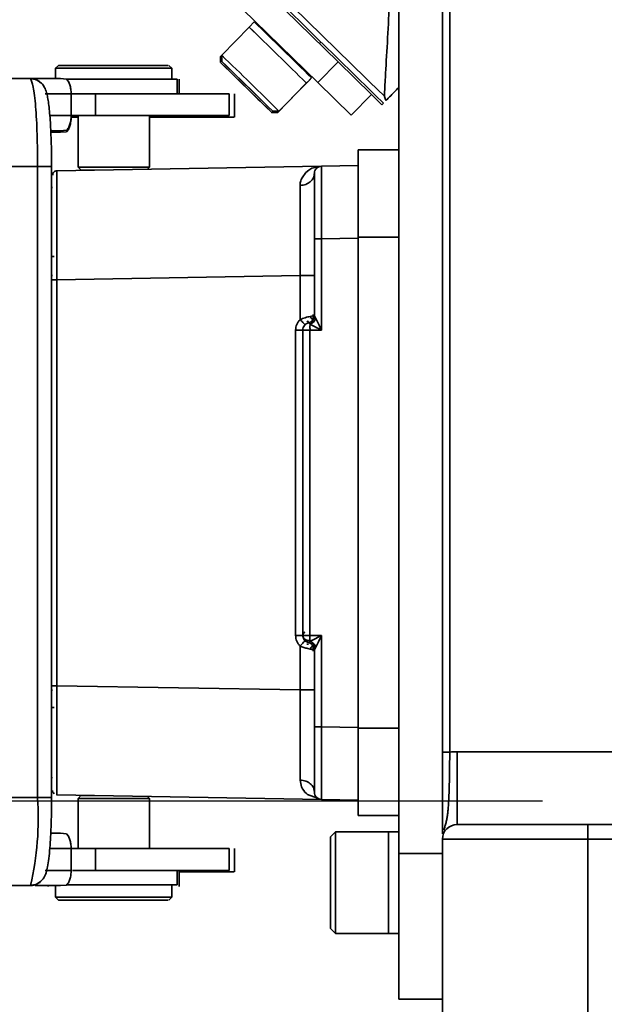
# Model space of a CAD drawing. Header units: millimetres. Extents: x 609 to 1177, y -109 to 470.
# Tile 39 of 60: x 772 to 780, y 246 to 260. Entities that reach past the tile are written whole.
import ezdxf

# ---------------------------------------------------------------- set-up
doc = ezdxf.new("R2010")
doc.units = ezdxf.units.MM
doc.header["$PDSIZE"] = -1
doc.layers.add('标注层', color=7, linetype='Continuous')
doc.dimstyles.new('ISO-25', dxfattribs={"dimtxt": 2.5, "dimasz": 2, "dimexe": 1.5, "dimexo": 0.625, "dimtad": 1, "dimdec": 1, "dimlfac": 5, "dimtxsty": 'Standard', "dimcen": 2.5, "dimclrd": 1, "dimclre": 1, "dimadec": 0, "dimazin": 0, "dimtfac": 1, "dimtdec": 1, "dimtmove": 0, "dimatfit": 3, "dimfxl": 1, "dimarcsym": 0})

# ---------------------------------------------------------------- blocks, each defined once
blk = doc.blocks.new('_D')
at = {"layer": 'Defpoints', "color": 0, "transparency": 16777216}
for p in [(779.419, 249.051), (757.748, 245.451), (777.419, 245.451)]:
    blk.add_point(p, dxfattribs=at)
at = {"layer": '标注层', "color": 1, "lineweight": -2, "transparency": 16777216}
for p, q in [((757.748, 251.051), (757.748, 253.051)), ((778.794, 249.051), (756.248, 249.051)), ((757.748, 249.051), (757.748, 245.451)), ((776.794, 245.451), (756.248, 245.451)), ((757.748, 243.451), (757.748, 236.192))]:
    blk.add_line(p, q, dxfattribs=at)
at = {"layer": '标注层', "color": 1, "transparency": 16777216}
for points in [[(757.415, 251.051), (758.081, 251.051), (757.748, 249.051)], [(757.415, 243.451), (758.081, 243.451), (757.748, 245.451)]]:
    blk.add_solid(points, dxfattribs=at)
at = {"layer": '标注层', "color": 0, "transparency": 16777216, "insert": (754.623, 236.817), "char_height": 2.5, "attachment_point": 1, "rotation": 90}
blk.add_mtext('18', dxfattribs=at)
blk = doc.blocks.new('_D_1')
at = {"layer": 'Defpoints', "color": 0, "transparency": 16777216}
for p in [(768.639, 265.165), (777.419, 245.451), (777.419, 225.667)]:
    blk.add_point(p, dxfattribs=at)
at = {"layer": '标注层', "color": 1, "lineweight": -2, "transparency": 16777216}
for p, q in [((768.639, 264.54), (768.639, 224.167)), ((777.419, 244.826), (777.419, 224.167)), ((768.639, 225.667), (756.253, 225.667)), ((775.419, 225.667), (770.639, 225.667))]:
    blk.add_line(p, q, dxfattribs=at)
at = {"layer": '标注层', "color": 1, "transparency": 16777216}
for points in [[(770.639, 226.001), (770.639, 225.334), (768.639, 225.667)], [(775.419, 226.001), (775.419, 225.334), (777.419, 225.667)]]:
    blk.add_solid(points, dxfattribs=at)
at = {"layer": '标注层', "color": 0, "transparency": 16777216, "insert": (756.878, 229.209), "char_height": 2.5, "attachment_point": 1}
blk.add_mtext('43,9', dxfattribs=at)
blk = doc.blocks.new('_D_9')
at = {"layer": 'Defpoints', "color": 0, "transparency": 16777216}
for p in [(846.039, 323.681), (751.662, 245.451), (779.419, 245.451)]:
    blk.add_point(p, dxfattribs=at)
at = {"layer": '标注层', "color": 1, "lineweight": -2, "transparency": 16777216}
for p, q in [((845.414, 323.681), (750.162, 323.681)), ((751.662, 321.681), (751.662, 247.451)), ((778.794, 245.451), (750.162, 245.451))]:
    blk.add_line(p, q, dxfattribs=at)
at = {"layer": '标注层', "color": 1, "transparency": 16777216}
for points in [[(751.329, 321.681), (751.996, 321.681), (751.662, 323.681)], [(751.329, 247.451), (751.996, 247.451), (751.662, 245.451)]]:
    blk.add_solid(points, dxfattribs=at)
at = {"layer": '标注层', "color": 0, "transparency": 16777216, "insert": (748.537, 278.24), "char_height": 2.5, "attachment_point": 1, "rotation": 90}
blk.add_mtext('391', dxfattribs=at)

msp = doc.modelspace()

# ---------------------------------------------------------------- linework, layer by layer
at = {"linetype": 'Continuous', "lineweight": 35}
for p, q in [((776.81869, 248.33123), (776.81869, 272.73123)), ((777.41869, 248.60401), (777.41869, 272.73123)), ((777.51869, 272.73123), (777.51869, 249.72705)), ((775.98507, 259.21959), (768.89885, 266.14964)), ((775.70539, 258.93361), (768.61918, 265.86367)), ((774.83154, 259.768), (774.76163, 259.69649)), ((774.76163, 259.69649), (774.38412, 259.31038)), ((775.02038, 259.60354), (775.01092, 259.59387)), ((775.72898, 259.47004), (775.74691, 259.48838)), ((775.72901, 259.47), (775.73126, 259.47229)), ((774.38412, 259.31031), (774.36846, 259.29429)), ((774.38412, 259.31038), (774.38507, 259.22553)), ((772.13986, 259.17193), (772.09916, 259.13123)), ((772.14205, 259.17123), (772.14907, 259.17123)), ((772.89539, 259.17123), (772.83292, 259.17123)), ((773.69916, 259.13123), (773.65845, 259.17193)), ((774.36846, 259.29429), (774.36942, 259.20944)), ((774.36846, 259.29429), (774.38447, 259.27906)), ((775.43994, 259.17441), (775.44934, 259.18402)), ((775.43998, 259.17437), (775.44938, 259.18399)), ((775.98507, 259.21959), (775.70539, 258.93361)), ((776.44396, 258.77082), (775.98507, 259.21959)), ((772.09916, 259.13123), (772.09916, 258.98123)), ((772.89916, 259.13123), (772.09916, 259.13123)), ((773.69916, 259.13123), (772.89916, 259.13123)), ((773.69916, 258.98123), (773.69916, 259.13123)), ((774.52846, 259.05425), (774.6912, 258.89562)), ((774.55704, 259.02552), (774.52846, 259.05425)), ((774.55316, 259.06156), (774.72818, 258.89086)), ((774.56042, 259.05367), (774.55316, 259.06156)), ((774.56082, 259.05409), (774.56042, 259.05367)), ((774.7427, 258.87509), (774.56042, 259.05367)), ((771.7492, 258.99123), (769.95512, 258.99123)), ((771.7492, 258.99123), (771.7561, 258.98772)), ((772.24858, 258.983), (772.16809, 258.99123)), ((772.27648, 258.95133), (772.24858, 258.983)), ((772.29752, 258.90221), (772.27648, 258.95133)), ((773.77298, 258.98123), (773.77298, 258.78123)), ((773.79916, 258.78071), (773.79916, 258.98123)), ((774.55747, 259.02596), (774.55704, 259.02552)), ((774.74837, 258.83816), (774.55704, 259.02552)), ((775.15499, 258.52529), (775.5325, 258.91141)), ((775.17065, 258.54138), (775.54816, 258.92749)), ((775.5325, 258.91141), (775.60241, 258.98291)), ((775.54816, 258.92749), (775.61807, 258.99899)), ((775.70539, 258.93361), (776.16428, 258.48484)), ((772.31428, 258.78123), (772.31428, 258.48123)), ((772.31428, 258.78123), (772.64852, 258.78123)), ((772.64852, 258.78123), (772.64852, 258.48123)), ((774.4844, 258.48123), (774.4844, 258.78123)), ((774.56053, 258.48066), (774.56053, 258.78123)), ((774.6912, 258.89562), (774.88253, 258.70826)), ((774.72818, 258.89086), (774.91046, 258.71228)), ((774.74347, 258.87588), (774.7427, 258.87509)), ((774.91771, 258.70439), (774.7427, 258.87509)), ((774.7491, 258.83892), (774.74837, 258.83816)), ((774.91111, 258.67953), (774.74837, 258.83816)), ((776.16428, 258.48484), (776.44396, 258.77082)), ((776.44396, 258.77082), (776.58694, 258.63098)), ((774.88253, 258.70826), (774.91111, 258.67953)), ((774.91046, 258.71228), (774.91771, 258.70439)), ((776.58694, 258.63098), (776.60748, 258.65199)), ((775.07015, 258.52433), (775.15499, 258.52529)), ((775.0858, 258.54042), (775.17065, 258.54137)), ((772.31428, 258.48123), (772.01915, 258.48123)), ((772.64852, 258.48123), (772.31428, 258.48123)), ((772.40916, 258.46123), (772.31428, 258.46123)), ((772.40916, 258.48123), (772.40916, 257.77123)), ((773.38916, 257.77123), (773.38916, 258.48123)), ((774.55309, 258.46123), (774.55521, 258.46123)), ((774.56053, 258.46049), (774.56053, 258.48066)), ((772.16809, 258.27123), (772.03439, 258.27123)), ((772.0352, 258.25123), (772.16809, 258.25123)), ((772.16809, 258.27123), (772.24858, 258.27945)), ((772.24858, 258.25945), (772.16809, 258.25123)), ((772.27648, 258.29112), (772.24858, 258.25945)), ((772.29752, 258.34025), (772.27648, 258.29112)), ((776.81869, 258.00801), (776.25869, 258.00801)), ((770.06058, 257.78123), (771.85373, 257.78123)), ((771.85373, 249.10123), (771.85373, 257.78123)), ((771.85373, 257.78123), (772.04543, 257.78123)), ((772.04543, 249.10123), (772.04543, 257.78123)), ((775.75694, 257.78578), (772.11764, 257.72226)), ((772.40916, 257.77123), (772.45033, 257.73006)), ((772.41102, 257.77123), (772.40916, 257.77123)), ((773.38916, 257.77123), (772.41102, 257.77123)), ((772.45243, 257.73123), (772.45087, 257.73123)), ((773.3619, 257.74398), (773.38916, 257.77123)), ((775.48898, 257.62582), (775.54042, 257.69764)), ((775.54042, 257.69764), (775.57966, 257.73061)), ((775.57966, 257.73061), (775.62364, 257.75552)), ((775.62364, 257.75552), (775.64494, 257.76443)), ((775.64494, 257.76443), (775.75694, 257.78578)), ((775.7157, 257.77609), (775.68863, 257.75716)), ((775.75694, 257.78578), (775.71961, 257.77784)), ((776.25869, 257.79454), (775.75694, 257.78578)), ((775.46354, 257.52053), (775.46401, 257.55463)), ((775.46401, 257.55463), (775.4717, 257.58486)), ((775.4717, 257.58486), (775.4778, 257.60115)), ((775.4778, 257.60115), (775.48898, 257.62582)), ((772.05869, 257.4917), (772.04543, 257.49135)), ((775.65869, 255.72714), (775.65869, 256.78602)), ((775.75694, 256.78593), (776.25869, 256.79469)), ((775.75694, 255.53123), (775.75694, 256.78593)), ((776.25869, 256.80815), (776.25869, 250.05427)), ((776.25869, 256.80815), (776.81869, 256.80815)), ((772.07869, 256.54233), (772.05869, 256.54233)), ((772.05869, 256.28123), (772.04543, 256.28123)), ((772.11764, 256.22248), (772.1145, 256.22248)), ((775.46218, 256.28086), (772.11764, 256.22248)), ((772.11764, 256.22248), (772.11764, 250.63997)), ((775.46218, 255.67575), (775.46218, 256.28086)), ((775.61994, 255.72234), (775.59839, 255.71858)), ((775.64396, 255.72548), (775.61994, 255.72234)), ((775.62942, 255.65649), (775.6211, 255.64905)), ((775.66324, 255.71911), (775.67764, 255.69125)), ((775.40044, 251.33122), (775.40044, 255.53123)), ((775.49869, 251.33116), (775.49869, 255.53125)), ((775.59693, 255.53124), (775.59694, 251.33123)), ((775.75694, 255.53123), (775.59693, 255.53124)), ((775.59927, 255.61187), (775.59753, 255.61123)), ((775.50028, 251.31344), (775.49869, 251.33116)), ((775.49869, 251.33116), (775.50557, 251.30467)), ((775.59694, 251.33123), (775.75694, 251.33123)), ((775.71081, 251.3083), (775.75694, 251.33123)), ((775.75694, 250.07652), (775.75694, 251.33123)), ((775.46218, 250.58159), (775.4622, 251.18669)), ((775.50178, 251.30655), (775.50028, 251.31344)), ((775.51375, 251.27845), (775.50178, 251.30655)), ((775.50557, 251.30467), (775.50991, 251.29793)), ((775.50991, 251.29793), (775.52686, 251.28141)), ((775.51816, 251.27195), (775.51375, 251.27845)), ((775.52686, 251.28141), (775.54189, 251.27254)), ((775.59745, 251.26052), (775.59764, 251.25122)), ((775.59746, 251.26052), (775.59922, 251.25046)), ((775.59764, 251.25122), (775.62997, 251.26763)), ((775.62997, 251.26763), (775.66809, 251.28691)), ((775.66809, 251.28691), (775.71081, 251.3083)), ((775.56576, 251.15087), (775.5999, 251.14361)), ((775.66051, 251.13895), (775.65869, 251.1353)), ((775.65869, 251.13601), (775.65869, 251.13666)), ((775.65869, 251.1353), (775.65869, 251.13601)), ((775.65869, 250.07652), (775.65869, 251.1353)), ((775.6635, 251.14375), (775.66051, 251.13895)), ((775.66999, 251.15698), (775.6635, 251.14375)), ((775.67765, 251.17121), (775.66999, 251.15698)), ((772.11764, 250.63997), (775.46218, 250.58159)), ((772.05869, 250.58123), (772.04543, 250.58123)), ((772.05869, 250.34233), (772.07869, 250.34233)), ((775.75694, 250.07652), (776.25869, 250.06776)), ((776.25869, 250.05427), (776.81869, 250.05426)), ((772.1173, 249.9434), (772.1172, 249.57839)), ((777.41869, 249.72705), (777.51869, 249.72705)), ((777.61869, 248.73123), (777.61869, 249.73123)), ((777.61869, 249.73123), (781.01869, 249.73123)), ((772.1172, 249.57839), (772.1173, 249.31034)), ((772.05869, 249.37075), (772.04543, 249.3711)), ((775.56384, 249.1436), (775.54735, 249.15784)), ((771.85373, 249.10123), (770.06058, 249.10123)), ((772.04543, 249.10123), (771.85373, 249.10123)), ((772.04543, 249.08123), (772.04463, 249.08123)), ((772.04543, 249.08123), (772.04543, 249.10123)), ((772.11764, 249.1402), (772.1145, 249.14034)), ((775.75694, 249.07667), (772.11764, 249.1402)), ((772.45229, 249.13436), (772.40916, 249.09123)), ((772.40916, 249.09123), (772.40916, 248.40123)), ((772.40916, 249.09123), (773.38916, 249.09123)), ((772.45087, 249.13123), (772.45245, 249.13123)), ((773.38916, 249.09123), (773.3619, 249.11848)), ((773.38916, 248.40123), (773.38916, 249.09123)), ((775.70269, 249.09548), (775.56384, 249.1436)), ((775.68836, 249.10557), (775.71543, 249.0865)), ((776.25869, 249.06792), (775.75694, 249.07667)), ((776.25869, 248.85444), (776.81869, 248.85444)), ((772.16809, 248.61123), (772.03423, 248.61123)), ((772.24858, 248.603), (772.16809, 248.61123)), ((775.94869, 248.63123), (775.87869, 248.56123)), ((776.67869, 248.63123), (775.94869, 248.63123)), ((775.94869, 248.63123), (775.94869, 247.93123)), ((776.81869, 248.63123), (776.67869, 248.63123)), ((776.67869, 248.63123), (776.67869, 247.93123)), ((776.67869, 248.19936), (776.67869, 248.63123)), ((777.61869, 248.73123), (779.41869, 248.73123)), ((779.41869, 248.53123), (779.41869, 248.73123)), ((779.41869, 248.73123), (781.01869, 248.73123)), ((772.27648, 248.57133), (772.24858, 248.603)), ((772.29752, 248.52221), (772.27648, 248.57133)), ((775.87869, 247.93123), (775.87869, 248.56123)), ((779.41869, 248.53123), (777.41869, 248.53123)), ((777.41869, 245.83123), (777.41869, 248.53123)), ((781.01869, 248.53123), (779.41869, 248.53123)), ((779.41869, 248.53123), (779.41869, 245.83123)), ((772.31428, 248.40123), (772.31428, 248.10123)), ((772.64852, 248.40123), (772.31428, 248.40123)), ((772.64852, 248.40123), (772.64852, 248.10123)), ((774.4844, 248.10123), (774.4844, 248.40123)), ((774.56053, 248.10123), (774.56053, 248.40123)), ((776.81869, 248.33123), (777.41869, 248.33123)), ((776.81869, 246.33123), (776.81869, 248.33123)), ((772.31428, 248.10123), (771.95591, 248.10123)), ((772.64852, 248.10123), (772.33294, 248.10123)), ((773.77298, 248.10123), (773.77298, 247.90123)), ((773.79916, 247.90098), (773.79916, 248.10123)), ((774.55521, 248.08123), (774.55309, 248.08123)), ((774.56053, 248.08123), (774.56053, 248.10123)), ((776.67869, 247.23123), (776.67869, 248.19936)), ((771.74939, 247.89123), (769.95512, 247.89123)), ((771.74939, 247.89124), (771.82625, 247.90669)), ((771.7563, 247.89473), (771.74939, 247.89123)), ((771.82599, 247.90694), (771.82639, 247.90599)), ((771.99916, 247.90098), (771.99916, 247.88123)), ((772.09916, 247.89123), (772.09916, 247.73123)), ((772.16809, 247.89123), (772.24858, 247.89945)), ((773.69916, 247.73123), (773.69916, 247.89123)), ((773.79916, 247.88123), (773.79916, 247.90098)), ((775.87869, 247.30123), (775.87869, 247.93123)), ((775.94869, 247.93123), (775.94869, 247.23123)), ((776.67869, 247.93123), (776.67869, 247.23123)), ((772.09916, 247.73123), (772.13971, 247.69068)), ((772.09916, 247.73123), (773.69916, 247.73123)), ((772.14907, 247.69123), (772.14205, 247.69123)), ((772.83292, 247.69123), (772.89539, 247.69123)), ((773.65861, 247.69068), (773.69916, 247.73123)), ((775.87869, 247.30123), (775.94869, 247.23123)), ((775.94869, 247.23123), (776.67869, 247.23123)), ((776.67869, 247.23123), (776.81869, 247.23123)), ((777.41869, 246.33123), (776.81869, 246.33123))]:
    msp.add_line(p, q, dxfattribs=at)
at = {"linetype": 'Continuous', "lineweight": 35, "flags": 128}
for points in [[(774.67126, 258.91565), (774.54217, 259.0417), (774.44012, 259.14113), (774.38064, 259.19881), (774.37279, 259.20596), (774.41777, 259.16149), (774.50873, 259.07217), (774.63182, 258.9516), (774.7683, 258.81813), (774.8974, 258.69208), (774.99945, 258.59265), (775.05893, 258.53497), (775.06677, 258.52782), (775.02179, 258.57229), (774.93083, 258.66161), (774.80774, 258.78218), (774.67126, 258.91565)], [(774.43836, 259.17272), (774.53205, 259.08073), (774.65671, 258.95864), (774.79336, 258.82503), (774.92118, 258.70024), (775.02073, 258.60327), (775.07684, 258.54888), (775.08098, 258.54535), (775.03252, 258.59323), (774.93882, 258.68522), (774.81416, 258.80731), (774.67752, 258.94092), (774.54969, 259.06571), (774.45015, 259.16268), (774.39403, 259.21707), (774.38989, 259.2206), (774.43836, 259.17272)], [(775.13934, 258.54102), (775.14452, 258.53588), (775.15499, 258.52529)], [(772.01915, 248.40123), (772.04368, 248.40123), (772.07188, 248.40123), (772.10369, 248.40123), (772.13905, 248.40123), (772.17788, 248.40123), (772.22008, 248.40123), (772.26559, 248.40123), (772.31428, 248.40123)]]:
    msp.add_lwpolyline(points, dxfattribs=at)
at = {"linetype": 'Continuous', "lineweight": 35}
for centre, radius, start, end in [((703.37407, 185.89495), 102.77839, 45.3390222, 45.9522412), ((713.28341, 196.03017), 88.50408, 45.2895703, 46.001693), ((703.30416, 185.82345), 102.77839, 45.3390222, 45.9522412), ((713.09815, 195.84069), 88.22909, 45.2884612, 46.0028021), ((779.89038, 251.32691), 4.29345, 179.942353, 180.886018), ((777.61869, 248.53123), 1.2, 90, 94.780192), ((772.11869, 249.20019), 0.06, 179.999988, 228.18978), ((767.67509, 248.83151), 4.18733, 347.07256, 3.693117), ((777.61869, 248.53123), 0.2, 90, 180)]:
    msp.add_arc(centre, radius, start, end, dxfattribs=at)
for points, knots in [([(776.60748, 258.65199), (775.39443, 259.8377), (773.51534, 261.67445), (770.97033, 264.16209), (769.63837, 265.46404), (768.97239, 266.11501)], [0, 0, 0, 0, 0.47661913, 0.73830957, 1, 1, 1, 1]), ([(769.0099, 266.1746), (769.67636, 265.52417), (771.00927, 264.2233), (773.00854, 262.27171), (774.87874, 260.44587), (776.08249, 259.27047), (776.61988, 258.74575)], [0, 0, 0, 0, 0.26271356, 0.52542672, 0.78813953, 1, 1, 1, 1]), ([(776.61993, 258.74572), (776.62451, 258.8308), (776.63636, 259.05083), (776.66037, 259.48006), (776.68236, 259.86716), (776.69525, 260.08878), (776.69771, 260.13123)], [0, 0, 0, 0, 0.22041527, 0.57004108, 0.91765631, 1, 1, 1, 1]), ([(773.64924, 259.17123), (773.64641, 259.17123), (773.63995, 259.17123), (773.49413, 259.17123), (773.26025, 259.17123), (773.06368, 259.17123), (772.96539, 259.17123)], [0, 0, 0, 0, 0.20685755, 0.47123837, 0.73561918, 1, 1, 1, 1]), ([(771.88971, 258.93761), (771.88628, 258.94109), (771.87314, 258.95445), (771.83075, 258.97682), (771.78471, 258.99308), (771.75584, 258.98936), (771.74953, 258.98855)], [0, 0, 0, 0, 0.12525902, 0.48007338, 0.88619484, 1, 1, 1, 1]), ([(771.88996, 258.93571), (771.87274, 258.94949), (771.83389, 258.98057), (771.78392, 258.98516), (771.7561, 258.98772)], [0, 0, 0, 0, 0.44325645, 1, 1, 1, 1]), ([(772.04543, 257.78123), (772.0449, 257.86764), (772.04417, 257.98808), (772.03948, 258.15535), (772.03423, 258.28583), (772.02613, 258.42312), (772.0162, 258.54441), (772.00468, 258.64713), (771.99155, 258.73015), (771.97627, 258.79952), (771.9541, 258.85713), (771.92257, 258.91348), (771.89526, 258.93269), (771.89028, 258.93619)], [0, 0, 0, 0, 0.16300363, 0.22720209, 0.33089169, 0.43296882, 0.536834, 0.63846181, 0.73632785, 0.83026151, 0.92724557, 0.98675555, 1, 1, 1, 1]), ([(773.77298, 258.98123), (773.72994, 258.98123), (773.64385, 258.98123), (773.43069, 258.98123), (773.16249, 258.98123), (772.83739, 258.98123), (772.52995, 258.98123), (772.32083, 258.98123), (772.24858, 258.98123)], [0, 0, 0, 0, 0.18090194, 0.36180388, 0.54270582, 0.72360776, 0.9045097, 1, 1, 1, 1]), ([(772.31428, 258.78123), (772.31346, 258.80315), (772.3118, 258.84729), (772.3023, 258.88382), (772.29752, 258.90221)], [0, 0, 0, 0, 0.496646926, 1, 1, 1, 1]), ([(772.7217, 258.78123), (772.72004, 258.78123), (772.71682, 258.78123), (772.70679, 258.78123), (772.69345, 258.78123), (772.67685, 258.78123), (772.65797, 258.78123), (772.63759, 258.78123), (772.61663, 258.78123), (772.58807, 258.78123), (772.5541, 258.78123), (772.52421, 258.78123), (772.50051, 258.78123), (772.49973, 258.78123), (772.49939, 258.78123)], [0, 0, 0, 0, 0.05788812, 0.11213598, 0.16296928, 0.21338036, 0.2649831, 0.31745353, 0.37212362, 0.43111894, 0.56354265, 0.72409752, 0.87615516, 1, 1, 1, 1]), ([(776.64264, 258.68794), (776.66328, 258.70906), (776.70182, 258.74847), (776.76454, 258.81263), (776.80467, 258.85367), (776.81869, 258.86801)], [0, 0, 0, 0, 0.42884388, 0.80044766, 1, 1, 1, 1]), ([(776.61994, 258.74573), (776.62022, 258.74512), (776.62954, 258.72513), (776.63619, 258.70625), (776.64264, 258.68794)], [0, 0, 0, 0, 0.03041542, 1, 1, 1, 1]), ([(772.24858, 258.27945), (772.25845, 258.28819), (772.27731, 258.3049), (772.29111, 258.34275), (772.29769, 258.3608)], [0, 0, 0, 0, 0.52301066, 1, 1, 1, 1]), ([(772.31428, 258.46123), (772.3134, 258.43939), (772.31162, 258.39536), (772.30225, 258.35872), (772.29752, 258.34025)], [0, 0, 0, 0, 0.49607131, 1, 1, 1, 1]), ([(772.29769, 258.3608), (772.30248, 258.37948), (772.31185, 258.41595), (772.31348, 258.45982), (772.31428, 258.48123)], [0, 0, 0, 0, 0.51197272, 1, 1, 1, 1]), ([(774.55521, 258.46123), (774.52571, 258.46123), (774.4667, 258.46123), (774.18472, 258.46123), (773.81608, 258.46123), (773.52481, 258.46123), (773.38916, 258.46123)], [0, 0, 0, 0, 0.2582767, 0.51655341, 0.77483011, 1, 1, 1, 1]), ([(772.11764, 257.72226), (772.11756, 257.70008), (772.11745, 257.6704), (772.11713, 257.4932), (772.11807, 257.36567), (772.11869, 257.28197)], [0, 0, 0, 0, 0.50372129, 0.67426179, 1, 1, 1, 1]), ([(775.65869, 256.78602), (775.65869, 256.90393), (775.65869, 257.13975), (775.65869, 257.43717), (775.65869, 257.64524), (775.65869, 257.67228), (775.65869, 257.6858)], [0, 0, 0, 0, 0.24999996, 0.49999992, 0.74999996, 1, 1, 1, 1]), ([(775.75621, 257.4926), (775.75624, 257.57325), (775.75628, 257.69567), (775.75662, 257.77349), (775.75684, 257.78166), (775.75694, 257.78578)], [0, 0, 0, 0, 0.48860274, 0.74173444, 1, 1, 1, 1]), ([(775.46332, 256.9984), (775.46342, 257.10078), (775.46363, 257.3029), (775.46357, 257.44862), (775.46354, 257.52053)], [0, 0, 0, 0, 0.50648134, 1, 1, 1, 1]), ([(775.75694, 256.78593), (775.75684, 256.85322), (775.75662, 256.98646), (775.75628, 257.23942), (775.75624, 257.39206), (775.75621, 257.4926)], [0, 0, 0, 0, 0.25827428, 0.51140794, 1, 1, 1, 1]), ([(772.11869, 257.28197), (772.11807, 257.18471), (772.11712, 257.03719), (772.11746, 256.68482), (772.11756, 256.42043), (772.11764, 256.22248)], [0, 0, 0, 0, 0.327195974, 0.496264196, 1, 1, 1, 1]), ([(775.46218, 256.28086), (775.46243, 256.40773), (775.46294, 256.65838), (775.46319, 256.88599), (775.46332, 256.9984)], [0, 0, 0, 0, 0.50613579, 1, 1, 1, 1]), ([(775.40044, 255.53123), (775.4012, 255.54466), (775.40274, 255.57159), (775.41543, 255.61019), (775.4345, 255.64616), (775.45293, 255.66587), (775.46218, 255.67575)], [0, 0, 0, 0, 0.24924522, 0.49996922, 0.74925464, 1, 1, 1, 1]), ([(775.59839, 255.71858), (775.58808, 255.71639), (775.56728, 255.71196), (775.52117, 255.69906), (775.48514, 255.68482), (775.46218, 255.67575)], [0, 0, 0, 0, 0.26287531, 0.53010759, 1, 1, 1, 1]), ([(775.52957, 255.60349), (775.52866, 255.60467), (775.52685, 255.60703), (775.5114, 255.62379), (775.48906, 255.64756), (775.47114, 255.66635), (775.46218, 255.67575)], [0, 0, 0, 0, 0.25, 0.5, 0.75, 1, 1, 1, 1]), ([(775.5536, 255.65376), (775.56206, 255.65201), (775.57412, 255.6495), (775.57808, 255.64525), (775.57926, 255.64398)], [0, 0, 0, 0, 0.70212145, 1, 1, 1, 1]), ([(775.61292, 255.64318), (775.61806, 255.64722), (775.6289, 255.65574), (775.63287, 255.67192), (775.62587, 255.69007), (775.61003, 255.70012), (775.60189, 255.70528)], [0, 0, 0, 0, 0.219190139, 0.462010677, 0.723688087, 1, 1, 1, 1]), ([(775.65869, 255.72714), (775.6576, 255.71602), (775.65583, 255.69787), (775.6445, 255.67391), (775.63466, 255.66254), (775.62942, 255.65649)], [0, 0, 0, 0, 0.42492675, 0.69388316, 1, 1, 1, 1]), ([(775.63051, 255.67128), (775.63349, 255.67732), (775.63938, 255.68927), (775.64343, 255.709), (775.64421, 255.72849), (775.64188, 255.74099), (775.64075, 255.74705)], [0, 0, 0, 0, 0.262780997, 0.520134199, 0.767131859, 1, 1, 1, 1]), ([(775.67722, 255.69124), (775.67337, 255.68239), (775.66569, 255.66469), (775.65167, 255.6493), (775.64467, 255.64161)], [0, 0, 0, 0, 0.50000255, 1, 1, 1, 1]), ([(775.65869, 255.72714), (775.65894, 255.72657), (775.65939, 255.72554), (775.66205, 255.7211), (775.66324, 255.71911)], [0, 0, 0, 0, 0.55309348, 1, 1, 1, 1]), ([(775.67764, 255.69125), (775.68942, 255.66742), (775.71456, 255.61653), (775.74223, 255.56084), (775.75694, 255.53123)], [0, 0, 0, 0, 0.468377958, 1, 1, 1, 1]), ([(775.49869, 255.53125), (775.50018, 255.53128), (775.50293, 255.53135), (775.51767, 255.53154), (775.53512, 255.53147), (775.55828, 255.53123), (775.58404, 255.53124), (775.59693, 255.53124)], [0, 0, 0, 0, 0.25487266, 0.47069968, 0.50146446, 0.75073405, 1, 1, 1, 1]), ([(775.59753, 255.61123), (775.59479, 255.61391), (775.5893, 255.61928), (775.58349, 255.62488), (775.57958, 255.62856), (775.57898, 255.62899), (775.57868, 255.6292)], [0, 0, 0, 0, 0.24978777, 0.4997169, 0.74978758, 1, 1, 1, 1]), ([(775.59649, 255.56499), (775.59665, 255.57347), (775.5969, 255.5869), (775.59901, 255.60179), (775.598, 255.60821), (775.59753, 255.61122)], [0, 0, 0, 0, 0.47693819, 0.75492999, 1, 1, 1, 1]), ([(775.59693, 255.53124), (775.59751, 255.5363), (775.59883, 255.54781), (775.59733, 255.55882), (775.59649, 255.56499)], [0, 0, 0, 0, 0.44010746, 1, 1, 1, 1]), ([(775.75694, 255.53123), (775.72749, 255.54594), (775.67187, 255.57372), (775.62132, 255.59922), (775.59753, 255.61122)], [0, 0, 0, 0, 0.52942835, 1, 1, 1, 1]), ([(775.64467, 255.64161), (775.63763, 255.63534), (775.62355, 255.62281), (775.60737, 255.61551), (775.59927, 255.61187)], [0, 0, 0, 0, 0.49999712, 1, 1, 1, 1]), ([(775.4622, 251.18669), (775.45302, 251.19653), (775.43462, 251.21626), (775.4155, 251.25211), (775.40268, 251.29076), (775.40119, 251.31771), (775.40044, 251.33122)], [0, 0, 0, 0, 0.24924587, 0.49996921, 0.74925396, 1, 1, 1, 1]), ([(775.52657, 251.37917), (775.52482, 251.37797), (775.51424, 251.37077), (775.50208, 251.35428), (775.49976, 251.33846), (775.49869, 251.33116)], [0, 0, 0, 0, 0.09678162, 0.58302256, 1, 1, 1, 1]), ([(775.49869, 251.33116), (775.49916, 251.32366), (775.49979, 251.31341), (775.50729, 251.30473), (775.5093, 251.3024)], [0, 0, 0, 0, 0.73274193, 1, 1, 1, 1]), ([(775.75694, 251.33123), (775.74245, 251.30209), (775.71475, 251.24643), (775.68962, 251.19548), (775.67765, 251.17121)], [0, 0, 0, 0, 0.52355187, 1, 1, 1, 1]), ([(775.4622, 251.18669), (775.47909, 251.17955), (775.51472, 251.16449), (775.54816, 251.15556), (775.56576, 251.15087)], [0, 0, 0, 0, 0.47390949, 1, 1, 1, 1]), ([(775.57759, 251.21817), (775.57697, 251.21744), (775.57383, 251.21373), (775.5635, 251.21129), (775.55521, 251.20934)], [0, 0, 0, 0, 0.1976318, 1, 1, 1, 1]), ([(775.57869, 251.23324), (775.57897, 251.23346), (775.57954, 251.2339), (775.58345, 251.23758), (775.58931, 251.24318), (775.59487, 251.24853), (775.59764, 251.25121)], [0, 0, 0, 0, 0.25023788, 0.50031702, 0.75023766, 1, 1, 1, 1]), ([(775.59792, 251.25111), (775.60646, 251.24742), (775.62355, 251.24004), (775.63833, 251.22686), (775.64571, 251.22027)], [0, 0, 0, 0, 0.5000146, 1, 1, 1, 1]), ([(775.60195, 251.158), (775.61001, 251.1632), (775.62568, 251.17331), (775.63236, 251.19145), (775.62808, 251.20755), (775.61708, 251.21596), (775.61187, 251.21994)], [0, 0, 0, 0, 0.27667426, 0.53850818, 0.78122082, 1, 1, 1, 1]), ([(775.64075, 251.11539), (775.64189, 251.12159), (775.64426, 251.13437), (775.64334, 251.1543), (775.63899, 251.17443), (775.63278, 251.18654), (775.62964, 251.19265)], [0, 0, 0, 0, 0.23275959, 0.4798645, 0.73733958, 1, 1, 1, 1]), ([(775.64571, 251.22027), (775.65217, 251.21315), (775.66588, 251.19802), (775.67338, 251.1805), (775.67735, 251.17122)], [0, 0, 0, 0, 0.47055498, 1, 1, 1, 1]), ([(775.5999, 251.14361), (775.60845, 251.14216), (775.62692, 251.13902), (775.63849, 251.1376), (775.6447, 251.13683)], [0, 0, 0, 0, 0.46271328, 1, 1, 1, 1]), ([(772.11764, 250.63997), (772.11757, 250.51583), (772.11744, 250.2732), (772.11735, 250.05162), (772.1173, 249.9434)], [0, 0, 0, 0, 0.51162272, 1, 1, 1, 1]), ([(775.46332, 249.86408), (775.46319, 249.97647), (775.46294, 250.20408), (775.46243, 250.45472), (775.46218, 250.58159)], [0, 0, 0, 0, 0.49382468, 1, 1, 1, 1]), ([(775.65869, 249.17666), (775.65869, 249.19018), (775.65869, 249.21724), (775.65869, 249.42536), (775.65869, 249.7228), (775.65869, 249.95861), (775.65869, 250.07652)], [0, 0, 0, 0, 0.25006765, 0.50004379, 0.75002023, 1, 1, 1, 1]), ([(775.75621, 249.36952), (775.75624, 249.47012), (775.75629, 249.62283), (775.75663, 249.87594), (775.75684, 250.00922), (775.75694, 250.07652)], [0, 0, 0, 0, 0.48873515, 0.7418336, 1, 1, 1, 1]), ([(775.46354, 249.34192), (775.46357, 249.41384), (775.46363, 249.55956), (775.46342, 249.7617), (775.46332, 249.86408)], [0, 0, 0, 0, 0.493522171, 1, 1, 1, 1]), ([(777.41869, 248.639), (777.41869, 248.6525), (777.41869, 248.71271), (777.41869, 248.91885), (777.41869, 249.2867), (777.41869, 249.58025), (777.41869, 249.72705)], [0, 0, 0, 0, 0.08798482, 0.39254162, 0.69621537, 1, 1, 1, 1]), ([(777.51869, 249.72705), (777.51857, 249.71292), (777.51833, 249.68507), (777.51795, 249.64397), (777.51755, 249.60422), (777.51713, 249.56588), (777.51643, 249.50661), (777.51536, 249.42961), (777.51373, 249.33538), (777.51173, 249.24619), (777.50919, 249.16008), (777.50595, 249.079), (777.50179, 249.0036), (777.49639, 248.93427), (777.4893, 248.87079), (777.47998, 248.81266), (777.46995, 248.76788), (777.46058, 248.73307), (777.45294, 248.70684), (777.4449, 248.68026), (777.43973, 248.66198), (777.43713, 248.65278)], [0, 0, 0, 0, 0.02970173, 0.0585462, 0.08653326, 0.11366278, 0.13993469, 0.21312241, 0.28033285, 0.35029609, 0.42025806, 0.49087806, 0.56145566, 0.63196218, 0.70313285, 0.77537972, 0.84847271, 0.8855963, 0.92323066, 0.96134636, 1, 1, 1, 1]), ([(772.1173, 249.31034), (772.11735, 249.26202), (772.11744, 249.1631), (772.11757, 249.14795), (772.11764, 249.1402)], [0, 0, 0, 0, 0.48840543, 1, 1, 1, 1]), ([(775.54735, 249.15784), (775.52192, 249.18526), (775.47721, 249.23347), (775.46766, 249.30924), (775.46354, 249.34192)], [0, 0, 0, 0, 0.56862337, 1, 1, 1, 1]), ([(775.75694, 249.07667), (775.75684, 249.08079), (775.75663, 249.08894), (775.75629, 249.16665), (775.75624, 249.28895), (775.75621, 249.36952)], [0, 0, 0, 0, 0.25818173, 0.51128524, 1, 1, 1, 1]), ([(771.89222, 247.94616), (771.9087, 247.96363), (771.95115, 248.00866), (771.9726, 248.07499), (771.99238, 248.15127), (772.00828, 248.26113), (772.02206, 248.40119), (772.03188, 248.55085), (772.0384, 248.69539), (772.04397, 248.87385), (772.04485, 249.01155), (772.04543, 249.10123)], [0, 0, 0, 0, 0.05671859, 0.14616754, 0.25881651, 0.39066606, 0.52456229, 0.64369402, 0.73992365, 0.83062681, 1, 1, 1, 1]), ([(772.31428, 248.40123), (772.31346, 248.42315), (772.3118, 248.46729), (772.3023, 248.50382), (772.29752, 248.52221)], [0, 0, 0, 0, 0.49664693, 1, 1, 1, 1]), ([(772.29769, 247.9808), (772.30248, 247.99948), (772.31185, 248.03595), (772.31348, 248.07982), (772.31428, 248.10123)], [0, 0, 0, 0, 0.51197272, 1, 1, 1, 1]), ([(772.78338, 248.10123), (772.72946, 248.10123), (772.62162, 248.10123), (772.49833, 248.10123), (772.42059, 248.10123), (772.41557, 248.10123), (772.41329, 248.10123)], [0, 0, 0, 0, 0.261006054, 0.522012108, 0.783018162, 1, 1, 1, 1]), ([(773.79916, 248.08123), (773.9286, 248.08123), (774.19242, 248.08123), (774.46563, 248.08123), (774.52535, 248.08123), (774.55521, 248.08123)], [0, 0, 0, 0, 0.32504792, 0.66252396, 1, 1, 1, 1]), ([(771.75153, 247.89269), (771.75425, 247.89225), (771.78557, 247.88716), (771.83691, 247.90761), (771.88221, 247.93426), (771.89212, 247.94541), (771.89257, 247.94592)], [0, 0, 0, 0, 0.0493929, 0.56966788, 0.98053441, 1, 1, 1, 1]), ([(771.7563, 247.89473), (771.78409, 247.89734), (771.83447, 247.90206), (771.87363, 247.93349), (771.8912, 247.94759)], [0, 0, 0, 0, 0.55150908, 1, 1, 1, 1]), ([(772.24858, 247.89945), (772.25845, 247.90819), (772.27731, 247.9249), (772.29111, 247.96275), (772.29769, 247.9808)], [0, 0, 0, 0, 0.523010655, 1, 1, 1, 1]), ([(772.16809, 247.89123), (772.05123, 247.89123), (771.88241, 247.89123), (771.8328, 247.89123), (771.81753, 247.89123)], [0, 0, 0, 0, 0.69218979, 1, 1, 1, 1]), ([(773.77298, 247.90123), (773.72994, 247.90123), (773.64385, 247.90123), (773.43069, 247.90123), (773.16249, 247.90123), (772.83739, 247.90123), (772.52995, 247.90123), (772.32083, 247.90123), (772.24858, 247.90123)], [0, 0, 0, 0, 0.18090194, 0.36180388, 0.54270583, 0.72360777, 0.90450971, 1, 1, 1, 1]), ([(772.96539, 247.69123), (773.06368, 247.69123), (773.26025, 247.69123), (773.49413, 247.69123), (773.63995, 247.69123), (773.64641, 247.69123), (773.64924, 247.69123)], [0, 0, 0, 0, 0.26437888, 0.52875777, 0.79313665, 1, 1, 1, 1])]:
    msp.add_open_spline(points, degree=3, knots=knots, dxfattribs=at)
for points in [[(772.96539, 259.17123), (772.86519, 259.17123), (772.66478, 259.17123), (772.3992, 259.17123), (772.20223, 259.17123), (772.16211, 259.17123), (772.14205, 259.17123)], [(772.16809, 258.99123), (772.05652, 258.99123), (771.83337, 258.99123), (771.77527, 258.99123), (771.74623, 258.99123)], [(771.85373, 257.78123), (771.85228, 257.93209), (771.84939, 258.23382), (771.82716, 258.62097), (771.79515, 258.90413), (771.76912, 258.95986), (771.7561, 258.98772)], [(771.95607, 258.78122), (771.98118, 258.78122), (772.03139, 258.78122), (772.21998, 258.78123), (772.31428, 258.78123)], [(774.4844, 258.78123), (774.39054, 258.78123), (774.20283, 258.78123), (773.77732, 258.78123), (773.26586, 258.78123), (772.8543, 258.78123), (772.64852, 258.78123)], [(774.4844, 258.48123), (774.39054, 258.48123), (774.20283, 258.48123), (773.77732, 258.48123), (773.26586, 258.48123), (772.8543, 258.48123), (772.64852, 258.48123)], [(776.25869, 258.00801), (776.25869, 257.98998), (776.25869, 257.95392), (776.25869, 257.67645), (776.25869, 257.27983), (776.25869, 256.96538), (776.25869, 256.80815)], [(772.05869, 257.66226), (772.05957, 257.67004), (772.06133, 257.68559), (772.07492, 257.70528), (772.09437, 257.7192), (772.10988, 257.72124), (772.11764, 257.72226)], [(772.45087, 257.73123), (772.45556, 257.73123), (772.46496, 257.73123), (772.504, 257.73123), (772.55841, 257.73123), (772.6072, 257.73123), (772.63159, 257.73123)], [(775.46354, 257.52053), (775.48926, 257.52346), (775.54071, 257.52931), (775.60506, 257.56772), (775.64995, 257.62182), (775.65578, 257.66447), (775.65869, 257.6858)], [(775.65869, 257.6858), (775.66016, 257.69876), (775.6631, 257.72467), (775.68574, 257.75749), (775.71815, 257.7807), (775.74401, 257.78409), (775.75694, 257.78578)], [(775.65869, 256.78602), (775.66016, 256.78601), (775.6631, 256.786), (775.68573, 256.78598), (775.71815, 256.78595), (775.74401, 256.78594), (775.75694, 256.78593)], [(772.1145, 256.22248), (772.10706, 256.22248), (772.09219, 256.22248), (772.07387, 256.22248), (772.06116, 256.22247), (772.05951, 256.22247), (772.05869, 256.22247)], [(775.46218, 256.28086), (775.48804, 256.28086), (775.53976, 256.28086), (775.6046, 256.28086), (775.64987, 256.28086), (775.65575, 256.28086), (775.65869, 256.28086)], [(775.49869, 255.53125), (775.49722, 255.53125), (775.49428, 255.53124), (775.47165, 255.53124), (775.43923, 255.53123), (775.41337, 255.53123), (775.40044, 255.53123)], [(775.49869, 255.53125), (775.49983, 255.54267), (775.5021, 255.56551), (775.51987, 255.59559), (775.54579, 255.61901), (775.56772, 255.62581), (775.57868, 255.6292)], [(775.6211, 255.64905), (775.61462, 255.64448), (775.60166, 255.63535), (775.58634, 255.63125), (775.57868, 255.6292)], [(775.49869, 251.33122), (775.49722, 251.33122), (775.49428, 251.33122), (775.47165, 251.33122), (775.43923, 251.33122), (775.41337, 251.33122), (775.40044, 251.33122)], [(775.49869, 251.33116), (775.50009, 251.33117), (775.50288, 251.33118), (775.52548, 251.33119), (775.55798, 251.33121), (775.58395, 251.33122), (775.59694, 251.33123)], [(775.4622, 251.18669), (775.47116, 251.19609), (775.48907, 251.21489), (775.51141, 251.23866), (775.52685, 251.25542), (775.52866, 251.25779), (775.52956, 251.25897)], [(775.57869, 251.23325), (775.56681, 251.23688), (775.54303, 251.24416), (775.52645, 251.26268), (775.51816, 251.27195)], [(775.54189, 251.27254), (775.55049, 251.26907), (775.56769, 251.26212), (775.58753, 251.26105), (775.59745, 251.26052)], [(775.63018, 251.20519), (775.62265, 251.21179), (775.60759, 251.22501), (775.58833, 251.2305), (775.57869, 251.23325)], [(775.65868, 251.13666), (775.65825, 251.14299), (775.65738, 251.15566), (775.65151, 251.17387), (775.64274, 251.19087), (775.63437, 251.20041), (775.63018, 251.20519)], [(772.05869, 250.63997), (772.05957, 250.63997), (772.06133, 250.63997), (772.07492, 250.63997), (772.09437, 250.63997), (772.10988, 250.63997), (772.11764, 250.63997)], [(775.46218, 250.58159), (775.48804, 250.58159), (775.53976, 250.58159), (775.6046, 250.58159), (775.64987, 250.58159), (775.65575, 250.58159), (775.65869, 250.58159)], [(775.65869, 250.07652), (775.66016, 250.07652), (775.66311, 250.07652), (775.68574, 250.07652), (775.71816, 250.07652), (775.74402, 250.07652), (775.75694, 250.07652)], [(776.25869, 250.05427), (776.25869, 249.89705), (776.25869, 249.58259), (776.25869, 249.18598), (776.25869, 248.90852), (776.25869, 248.87247), (776.25869, 248.85444)], [(775.46354, 249.34192), (775.48926, 249.339), (775.54071, 249.33315), (775.60506, 249.29474), (775.64995, 249.24064), (775.65578, 249.19798), (775.65869, 249.17665)], [(775.65869, 249.17666), (775.66016, 249.1637), (775.6631, 249.13778), (775.68573, 249.10497), (775.71815, 249.08176), (775.74401, 249.07837), (775.75694, 249.07667)], [(772.63159, 249.13123), (772.6072, 249.13123), (772.55841, 249.13123), (772.504, 249.13123), (772.46496, 249.13123), (772.45556, 249.13123), (772.45087, 249.13123)], [(774.4844, 248.40123), (774.39054, 248.40123), (774.20283, 248.40123), (773.77732, 248.40123), (773.26586, 248.40123), (772.8543, 248.40123), (772.64852, 248.40123)], [(772.64852, 248.10123), (772.8543, 248.10123), (773.26586, 248.10123), (773.77732, 248.10123), (774.20283, 248.10123), (774.39054, 248.10123), (774.4844, 248.10123)], [(772.14205, 247.69123), (772.16211, 247.69123), (772.20223, 247.69123), (772.3992, 247.69123), (772.66478, 247.69123), (772.86519, 247.69123), (772.96539, 247.69123)]]:
    msp.add_open_spline(points, degree=3, dxfattribs=at)

# ---------------------------------------------------------------- dimensions: what is measured, and where the dimension line sits
at = {"layer": '标注层'}
dim = msp.add_linear_dim(base=(751.66225, 245.45123), p1=(846.03883, 323.68123), p2=(779.41869, 245.45123), angle=90, text='391', dimstyle='ISO-25', dxfattribs=at)
dim.commit()
dim.dimension.update_dxf_attribs({"geometry": '_D_9', "text_midpoint": (751.66225, 281.15654), "dimtype": 160})
dim = msp.add_linear_dim(base=(777.41869, 225.66733), p1=(768.63869, 265.16468), p2=(777.41869, 245.45123), dimstyle='ISO-25', dxfattribs=at)
dim.commit()
dim.dimension.update_dxf_attribs({"geometry": '_D_1', "text_midpoint": (760.83613, 225.66733), "dimtype": 160})
dim = msp.add_linear_dim(base=(757.74809, 245.45123), p1=(779.41869, 249.05123), p2=(777.41869, 245.45123), angle=90, dimstyle='ISO-25', dxfattribs=at)
dim.commit()
dim.dimension.update_dxf_attribs({"geometry": '_D', "text_midpoint": (757.74809, 238.48335), "dimtype": 160})

doc.saveas('drawing.dxf')
